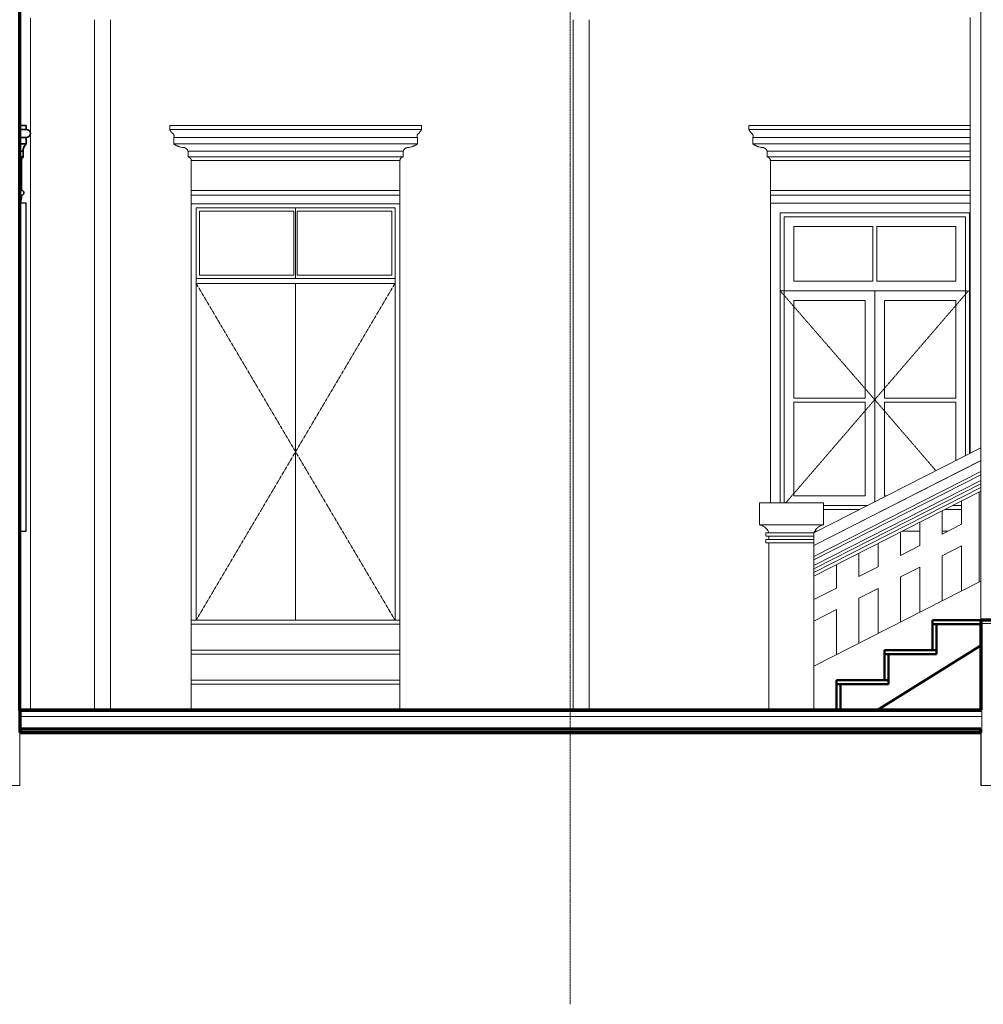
# Model space of a CAD drawing. Header units: millimetres. Extents: x -32483 to 50325, y -2166 to 8528.
# Tile 12 of 15: x 23144 to 29151, y -1365 to 4774. Entities that reach past the tile are written whole.
import ezdxf

# ---------------------------------------------------------------- set-up
doc = ezdxf.new("R2010")
doc.units = ezdxf.units.MM
doc.linetypes.add('_Tracejado pequeno', pattern=[2.25, 1.5, -0.75])
doc.linetypes.add('_Traço - ponto', pattern=[16, 12, -2, 0, -2])
for name, color, linetype, lineweight in [('A-DOOR', 31, 'Continuous', 18), ('A-DOOR-HDLN', 31, '_Tracejado pequeno', 18), ('A-FLOR', 192, 'Continuous', 18), ('A-FLOR-MCUT', 51, 'Continuous', 18), ('A-GENM', 13, 'Continuous', 18), ('A-GLAZ', 151, 'Continuous', 18), ('A-GLAZ-HDLN', 1, '_Tracejado pequeno', 18), ('A-WALL', 113, 'Continuous', 18), ('S-GRID', 1, 'Continuous', 9), ('S-STRS', 31, 'Continuous', 18)]:
    doc.layers.add(name, color=color, linetype=linetype, lineweight=lineweight)

# ---------------------------------------------------------------- blocks, each defined once
blk = doc.blocks.new('Window_CV - Window_CV - 1 divisão-4329174-CORTE B - CORTE DE IMPLANTAÇÃO')
at = {"layer": 'A-GLAZ'}
for p, q in [((11450.3, 3630), (11450.3, 1761.2)), ((12696.1, 3630), (11450.3, 3630)), ((11510.3, 3570), (12690.3, 3570)), ((11510.3, 1761.2), (11510.3, 3570)), ((12690.3, 3570), (12690.3, 2067.6)), ((11535.3, 3545), (12665.3, 3545)), ((11535.3, 3545), (11535.3, 1761.2)), ((12665.3, 2054.9), (12665.3, 3545)), ((11595.3, 3485), (11595.3, 3144)), ((12087.8, 3485), (11595.3, 3485)), ((12087.8, 3144), (12087.8, 3485)), ((12605.3, 3485), (12112.8, 3485)), ((12112.8, 3485), (12112.8, 3144)), ((12605.3, 3144), (12605.3, 3485)), ((12087.8, 3144), (11595.3, 3144)), ((12605.3, 3144), (12112.8, 3144)), ((11535.3, 3084), (12665.3, 3084)), ((12100.3, 3084), (11535.3, 3084)), ((12665.3, 3084), (12100.3, 3084)), ((12100.3, 1767), (12100.3, 3084)), ((12100.3, 3084), (12100.3, 1767)), ((11595.3, 2414.5), (11595.3, 3024)), ((11595.3, 3024), (12040.3, 3024)), ((12040.3, 3024), (12040.3, 2414.5)), ((12160.3, 2414.5), (12160.3, 3024)), ((12160.3, 3024), (12605.3, 3024)), ((12605.3, 3024), (12605.3, 2414.5)), ((12040.3, 2414.5), (11595.3, 2414.5)), ((12605.3, 2414.5), (12160.3, 2414.5)), ((11595.3, 2389.5), (11595.3, 1805)), ((11595.3, 2389.5), (12040.3, 2389.5)), ((12040.3, 1805), (12040.3, 2389.5)), ((12160.3, 2389.5), (12605.3, 2389.5)), ((12160.3, 2389.5), (12160.3, 1805)), ((12605.3, 2024.3), (12605.3, 2389.5)), ((11595.3, 1805), (12040.3, 1805)), ((12160.3, 1805), (12174.8, 1805)), ((11781.1, 1745), (12057, 1745)), ((12008, 1720), (11781.1, 1720)), ((12641.2, 1720), (12536.7, 1720)), ((12585.8, 1745), (12641.2, 1745)), ((11726, 1584), (11741, 1584)), ((12269.9, 1584), (12381.2, 1584)), ((12521.2, 1584), (12555.1, 1584))]:
    blk.add_line(p, q, dxfattribs=at)
at = {"layer": 'A-GLAZ-HDLN'}
for p, q in [((11510.3, 3084), (12685.1, 3084)), ((11510.3, 3084), (12100.3, 2405)), ((12100.3, 2405), (12685.1, 3084)), ((12100.3, 2405), (11545.8, 1761.2)), ((12482.2, 1961.6), (12100.3, 2405))]:
    blk.add_line(p, q, dxfattribs=at)
blk = doc.blocks.new('Generic Models 2 - Generic Models 2-3017803-CORTE B - CORTE DE IMPLANTAÇÃO')
at = {"layer": 'A-GENM'}
for p, q in [((12761.1, 2103.7), (11721.1, 1573.8)), ((12761.1, 2025.2), (12761.1, 2103.7)), ((11721.1, 1495.3), (12761.1, 2025.2)), ((11721.1, 1495.1), (12751.6, 2020.3)), ((12761.1, 2025.2), (12761.1, 1957.8)), ((12761.1, 1957.8), (11721.1, 1427.8)), ((11721.1, 1405.3), (12761.1, 1935.4)), ((12761.1, 1935.4), (12761.1, 1957.8)), ((12761.1, 1935.4), (12761.1, 1901.7)), ((12761.1, 1901.7), (11721.1, 1371.7)), ((11721.1, 1349.2), (12761.1, 1879.2)), ((12761.1, 1856.8), (11721.1, 1326.8)), ((12761.1, 1879.2), (12761.1, 1901.7)), ((12761.1, 1879.2), (12761.1, 1856.8)), ((12761.1, 1834.4), (12761.1, 1856.8)), ((11721.1, 1304.3), (12761.1, 1834.4)), ((12751.6, 1268.9), (12751.6, 1829.5)), ((11381.2, 1761.2), (11781.1, 1761.2)), ((11381.2, 1761.2), (11381.2, 1623.8)), ((11781.1, 1623.8), (11781.1, 1761.2)), ((12641.2, 1773.2), (12641.2, 1627.9)), ((12521.2, 1566.7), (12521.2, 1712.1)), ((11781.1, 1623.8), (11381.2, 1623.8)), ((12381.2, 1640.7), (12381.2, 1495.4)), ((12641.2, 1627.9), (12521.2, 1566.7)), ((11721.1, 1573.8), (11421.1, 1573.8)), ((11421.1, 1573.8), (11421.1, 1553.8)), ((11421.1, 1553.8), (11721.1, 1553.8)), ((11441.1, 1553.8), (11441.1, 1533.3)), ((11721.1, 1573.8), (11721.1, 1553.8)), ((11721.1, 1553.8), (11721.1, 1533.3)), ((11721.1, 1533.3), (11721.1, 1553.8)), ((12261.2, 1434.2), (12261.2, 1579.6)), ((11721.1, 1533.3), (11421.1, 1533.3)), ((11421.1, 1533.3), (11421.1, 1513.3)), ((11421.1, 1513.3), (11721.1, 1513.3)), ((11441.1, 1513.3), (11441.1, 470)), ((11721.1, 1533.3), (11721.1, 1513.3)), ((11721.1, 1513.3), (11721.1, 1495.3)), ((11721.1, 470), (11721.1, 1513.3)), ((12121.2, 1508.2), (12121.2, 1362.9)), ((12381.2, 1495.4), (12261.2, 1434.2)), ((12521.2, 1432), (12641.2, 1493.2)), ((12641.2, 1493.2), (12641.2, 1212.6)), ((12001.2, 1301.7), (12001.2, 1447.1)), ((12521.2, 1151.4), (12521.2, 1432)), ((11861.2, 1375.7), (11861.2, 1230.4)), ((12121.2, 1362.9), (12001.2, 1301.7)), ((12261.2, 1299.5), (12381.2, 1360.7)), ((12381.2, 1360.7), (12381.2, 1080.1)), ((12261.2, 1018.9), (12261.2, 1299.5)), ((12761.1, 1273.7), (11721.1, 743.7)), ((11861.2, 1230.4), (11721.1, 1159)), ((12001.2, 1167), (12121.2, 1228.2)), ((12121.2, 1228.2), (12121.2, 947.6)), ((12761.1, 1030), (12761.1, 1273.7)), ((12001.2, 886.4), (12001.2, 1167)), ((11721.1, 1024.3), (11861.2, 1095.7)), ((11861.2, 1095.7), (11861.2, 815.1)), ((11721.1, 743.7), (11721.1, 470))]:
    blk.add_line(p, q, dxfattribs=at)
for points, knots in [([(11441.1, 1573.8), (11439.2, 1579), (11434.4, 1588.8), (11426, 1599.6), (11417.9, 1607), (11409.2, 1613.6), (11397, 1620), (11386.6, 1622.9), (11381.1, 1623.8)], [-1, -1, -1, -1, -0.8, -0.6, -0.5, -0.4, -0.2, 0, 0, 0, 0]), ([(11781, 1623.8), (11775.6, 1622.9), (11765.1, 1620), (11752.9, 1613.6), (11744.2, 1607), (11736.2, 1599.6), (11727.7, 1588.8), (11722.9, 1579), (11721, 1573.8)], [0, 0, 0, 0, 0.2, 0.4, 0.5, 0.6, 0.8, 1, 1, 1, 1])]:
    blk.add_open_spline(points, degree=3, knots=knots, dxfattribs=at)
blk = doc.blocks.new('Window_CV - Window_CV - 1 divisão-4329172-CORTE B - CORTE DE IMPLANTAÇÃO')
at = {"layer": 'A-GLAZ'}
for p, q in [((6621.1, 3630), (6621.1, 1584)), ((6646.1, 3630), (6621.1, 3630)), ((6646.1, 1584), (6646.1, 3630)), ((6621.1, 1584), (6646.1, 1584))]:
    blk.add_line(p, q, dxfattribs=at)
at = {"layer": 'A-GLAZ', "lineweight": 25}
for p, q in [((6811.1, 3630), (6771.1, 3630)), ((6771.1, 3630), (6771.1, 1584)), ((6811.1, 1584), (6811.1, 3630)), ((6771.1, 1584), (6811.1, 1584))]:
    blk.add_line(p, q, dxfattribs=at)
blk = doc.blocks.new('porta dupla - PN05 - 1_30 x 2_60 m-4336725-CORTE B - CORTE DE IMPLANTAÇÃO')
at = {"layer": 'A-DOOR'}
for p, q in [((7869.8, 1030), (7869.8, 3600)), ((7869.8, 3600), (9109.8, 3600)), ((7889.8, 3580), (7889.8, 3180)), ((8479.8, 3580), (7889.8, 3580)), ((8479.8, 3180), (8479.8, 3580)), ((8489.8, 3600), (8489.8, 3160)), ((8489.8, 3600), (8489.8, 3160)), ((9089.8, 3580), (8499.8, 3580)), ((8499.8, 3580), (8499.8, 3180)), ((9089.8, 3180), (9089.8, 3580)), ((9109.8, 3600), (9109.8, 1030)), ((9109.8, 3160), (7869.8, 3160)), ((8479.8, 3180), (7889.8, 3180)), ((9089.8, 3180), (8499.8, 3180)), ((7869.8, 3130), (9109.8, 3130)), ((8489.8, 3130), (8489.8, 1030)), ((8489.8, 3130), (8489.8, 1030))]:
    blk.add_line(p, q, dxfattribs=at)
at = {"layer": 'A-DOOR-HDLN'}
for p, q in [((7869.8, 3130), (9109.8, 3130)), ((7869.8, 3130), (8489.8, 2080)), ((9109.8, 3130), (8489.8, 2080)), ((8489.8, 2080), (7869.8, 1030)), ((8489.8, 2080), (9109.8, 1030))]:
    blk.add_line(p, q, dxfattribs=at)
blk = doc.blocks.new('ornamento esquadrias - ornamento esquadrias-V19-CORTE B - CORTE DE IMPLANTAÇÃO')
at = {"layer": 'A-GENM'}
for p, q in [((25525.8, 4118.9), (23956.4, 4118.9)), ((23956.4, 4118.9), (23956.4, 4093.9)), ((25525.8, 4093.9), (25525.8, 4118.9)), ((25525.8, 4093.9), (23956.4, 4093.9)), ((23956.4, 4093.9), (25525.8, 4093.9)), ((23981.4, 4043.9), (25500.8, 4043.9)), ((25500.8, 4043.9), (23981.4, 4043.9)), ((23981.4, 4043.9), (23981.4, 4003.9)), ((25500.8, 4003.9), (23981.4, 4003.9)), ((23981.4, 4003.9), (25500.8, 4003.9)), ((25500.8, 4003.9), (25500.8, 4043.9)), ((24071.4, 3957.2), (25410.8, 3957.2)), ((25410.8, 3957.2), (24071.4, 3957.2)), ((24071.4, 3957.2), (24071.4, 3922.2)), ((25410.8, 3922.2), (25410.8, 3957.2)), ((25410.8, 3922.2), (24071.4, 3922.2)), ((24071.4, 3922.2), (25410.8, 3922.2)), ((25391.1, 3898.8), (24091.1, 3898.8)), ((24091.1, 3898.8), (24091.1, 3713)), ((24091.1, 3898.8), (25391.1, 3898.8)), ((25391.1, 3713), (25391.1, 3898.8)), ((25391.1, 3713), (24091.1, 3713)), ((24091.1, 3713), (25391.1, 3713)), ((24091.1, 3683), (24091.1, 3713)), ((25391.1, 3713), (25391.1, 3683)), ((24091.1, 3683), (25391.1, 3683)), ((24091.1, 3630), (24091.1, 3683)), ((24091.1, 3683), (25391.1, 3683)), ((25391.1, 3630), (24091.1, 3630)), ((25391.1, 3683), (25391.1, 3630))]:
    blk.add_line(p, q, dxfattribs=at)
for points, knots in [([(23975, 4067.3), (23973.4, 4068.8), (23971.2, 4071.2), (23968.4, 4074.6), (23966.7, 4076.7), (23965.5, 4078.4), (23964.2, 4080.1), (23963.1, 4081.7), (23962.1, 4083.3), (23961.1, 4084.9), (23960.1, 4086.6), (23959.2, 4088.3), (23958.2, 4090.2), (23957.4, 4091.7), (23956.9, 4092.8), (23956.5, 4093.6), (23956.4, 4093.9), (23956.4, 4093.9)], [0, 0, 0, 0, 0.142857, 0.214286, 0.285714, 0.321429, 0.357143, 0.428571, 0.464286, 0.5, 0.571429, 0.625, 0.678571, 0.785714, 0.839286, 0.892857, 1, 1, 1, 1]), ([(23981.4, 4043.9), (23981.4, 4043.9), (23981.6, 4044.2), (23982.4, 4045.8), (23983.2, 4048.2), (23983.7, 4051.5), (23983.5, 4054.9), (23982.9, 4057.5), (23982.3, 4059), (23981.6, 4060.4), (23980.8, 4061.8), (23979.8, 4063.2), (23978.2, 4065.1), (23976.5, 4066.4), (23975, 4067.3)], [0, 0, 0, 0, 0.125, 0.25, 0.375, 0.5, 0.625, 0.6875, 0.71875, 0.75, 0.8125, 0.84375, 0.875, 1, 1, 1, 1]), ([(25507.2, 4067.3), (25506.4, 4066.9), (25505, 4065.9), (25503.2, 4064.2), (25501.8, 4062.5), (25500.9, 4061.1), (25500.2, 4059.7), (25499.4, 4057.9), (25498.7, 4054.9), (25498.4, 4050.2), (25499.6, 4046.3), (25500.6, 4044.2), (25500.8, 4043.9), (25500.8, 4043.9)], [0, 0, 0, 0, 0.0625, 0.125, 0.1875, 0.21875, 0.25, 0.3125, 0.375, 0.5, 0.75, 0.875, 1, 1, 1, 1]), ([(25525.8, 4093.9), (25525.8, 4093.9), (25525.6, 4093.4), (25524.9, 4092), (25524.2, 4090.6), (25523.3, 4088.8), (25522.2, 4086.8), (25521.1, 4084.9), (25520.1, 4083.3), (25518.8, 4081.3), (25517.4, 4079.3), (25516, 4077.4), (25515.1, 4076.2), (25513.8, 4074.6), (25512.2, 4072.7), (25510.1, 4070.2), (25508.3, 4068.5), (25507.2, 4067.3)], [0, 0, 0, 0, 0.142857, 0.214286, 0.285714, 0.357143, 0.428571, 0.5, 0.535714, 0.571429, 0.678571, 0.705357, 0.732143, 0.785714, 0.839286, 0.892857, 1, 1, 1, 1]), ([(23981.4, 4003.9), (23983.1, 4002.6), (23986.6, 4000), (23991.3, 3996.9), (23995.4, 3994.6), (23999.6, 3992.3), (24004, 3990.2), (24008.5, 3988.4), (24013.1, 3986.6), (24021.4, 3984), (24028.7, 3982.4), (24033.7, 3981.7)], [-1, -1, -1, -1, -0.875, -0.75, -0.6875, -0.625, -0.5, -0.4375, -0.375, -0.25, 0, 0, 0, 0]), ([(25448.5, 3981.7), (25453.5, 3982.4), (25460.8, 3984), (25469.1, 3986.6), (25473.7, 3988.4), (25477.1, 3989.8), (25480.4, 3991.3), (25483.7, 3992.9), (25486.8, 3994.6), (25490.9, 3996.9), (25495.6, 4000), (25499.1, 4002.6), (25500.8, 4003.9)], [-1, -1, -1, -1, -0.75, -0.625, -0.5625, -0.5, -0.4375, -0.375, -0.3125, -0.25, -0.125, 0, 0, 0, 0]), ([(24033.7, 3981.7), (24036.4, 3981.9), (24040.5, 3981.7), (24045.7, 3980.6), (24048.9, 3979.6), (24051.4, 3978.6), (24053.2, 3977.7), (24054.9, 3976.8), (24056.6, 3975.7), (24058.3, 3974.6), (24059.9, 3973.4), (24061.4, 3972.1), (24062.8, 3970.7), (24064.2, 3969.2), (24065.9, 3967.2), (24068.7, 3963.4), (24070.5, 3959.7), (24071.4, 3957.2)], [-1, -1, -1, -1, -0.833333, -0.75, -0.666667, -0.625, -0.583333, -0.541667, -0.5, -0.458333, -0.416667, -0.375, -0.333333, -0.291667, -0.25, -0.166667, 0, 0, 0, 0]), ([(25410.8, 3957.2), (25411.7, 3959.8), (25413.5, 3963.4), (25416.6, 3967.8), (25418.9, 3970.2), (25420.8, 3972.1), (25422.3, 3973.4), (25423.9, 3974.6), (25425.5, 3975.7), (25427.2, 3976.8), (25429, 3977.7), (25430.8, 3978.6), (25432.7, 3979.3), (25434.5, 3980), (25437.1, 3980.8), (25441.7, 3981.7), (25445.8, 3981.9), (25448.5, 3981.7)], [-1, -1, -1, -1, -0.833333, -0.75, -0.666667, -0.625, -0.583333, -0.541667, -0.5, -0.458333, -0.416667, -0.375, -0.333333, -0.291667, -0.25, -0.166667, 0, 0, 0, 0]), ([(24071.4, 3922.2), (24072.3, 3922), (24073.6, 3921.6), (24075.4, 3921), (24076.6, 3920.4), (24077.8, 3919.8), (24079, 3919.1), (24080.1, 3918.4), (24081, 3917.8), (24081.7, 3917.2), (24082.4, 3916.7), (24083.2, 3915.9), (24084.1, 3915), (24085, 3914), (24085.9, 3913), (24086.6, 3911.9), (24087.4, 3910.8), (24088.1, 3909.6), (24088.7, 3908.3), (24089.4, 3906.7), (24090.5, 3903.6), (24091, 3900.8), (24091.1, 3898.8)], [-1, -1, -1, -1, -0.916667, -0.875, -0.833333, -0.791667, -0.75, -0.708333, -0.666667, -0.645833, -0.625, -0.583333, -0.541667, -0.5, -0.458333, -0.416667, -0.375, -0.333333, -0.291667, -0.25, -0.166667, 0, 0, 0, 0]), ([(25391.1, 3898.8), (25391.2, 3900.8), (25391.7, 3903.6), (25392.9, 3907.1), (25393.9, 3909.2), (25394.8, 3910.8), (25395.5, 3911.9), (25396.3, 3913), (25397.2, 3914), (25398.1, 3915), (25399, 3915.9), (25400, 3916.8), (25401, 3917.6), (25402.1, 3918.4), (25403.2, 3919.1), (25404.4, 3919.8), (25405.6, 3920.4), (25406.8, 3921), (25408.5, 3921.6), (25409.9, 3922), (25410.8, 3922.2)], [-1, -1, -1, -1, -0.833333, -0.75, -0.666667, -0.625, -0.583333, -0.541667, -0.5, -0.458333, -0.416667, -0.375, -0.333333, -0.291667, -0.25, -0.208333, -0.166667, -0.125, -0.083333, 0, 0, 0, 0])]:
    blk.add_open_spline(points, degree=3, knots=knots, dxfattribs=at)
blk = doc.blocks.new('ornamento esquadrias - ornamento esquadrias-V21-CORTE B - CORTE DE IMPLANTAÇÃO')
at = {"layer": 'A-GENM'}
for p, q in [((12696.1, 4114.9), (11315.6, 4114.9)), ((11315.6, 4114.9), (11315.6, 4089.9)), ((12696.1, 4089.9), (11315.6, 4089.9)), ((11315.6, 4089.9), (12696.1, 4089.9)), ((11340.6, 4039.9), (12696.1, 4039.9)), ((12696.1, 4039.9), (11340.6, 4039.9)), ((11340.6, 4039.9), (11340.6, 3999.9)), ((12696.1, 3999.9), (11340.6, 3999.9)), ((11340.6, 3999.9), (12696.1, 3999.9)), ((11430.6, 3953.3), (12696.1, 3953.3)), ((12696.1, 3953.3), (11430.6, 3953.3)), ((11430.6, 3953.3), (11430.6, 3918.3)), ((12696.1, 3918.3), (11430.6, 3918.3)), ((11430.6, 3918.3), (12696.1, 3918.3)), ((12696.1, 3894.9), (11450.3, 3894.9)), ((11450.3, 3894.9), (11450.3, 3709.1)), ((11450.3, 3894.9), (12696.1, 3894.9)), ((12696.1, 3709.1), (11450.3, 3709.1)), ((11450.3, 3709.1), (12696.1, 3709.1)), ((11450.3, 3679.1), (11450.3, 3709.1)), ((11450.3, 3679.1), (12696.1, 3679.1)), ((11450.3, 3629.9), (11450.3, 3679.1)), ((11450.3, 3679.1), (12696.1, 3679.1))]:
    blk.add_line(p, q, dxfattribs=at)
for points, knots in [([(11334.2, 4063.3), (11332.6, 4064.9), (11330.4, 4067.3), (11327.6, 4070.6), (11325.9, 4072.7), (11324.7, 4074.4), (11323.4, 4076.1), (11322.3, 4077.8), (11321.3, 4079.4), (11320.3, 4081), (11319.3, 4082.7), (11318.4, 4084.4), (11317.4, 4086.3), (11316.6, 4087.8), (11316.1, 4088.9), (11315.7, 4089.7), (11315.6, 4089.9), (11315.6, 4089.9)], [0, 0, 0, 0, 0.142857, 0.214286, 0.285714, 0.321429, 0.357143, 0.428571, 0.464286, 0.5, 0.571429, 0.625, 0.678571, 0.785714, 0.839286, 0.892857, 1, 1, 1, 1]), ([(11340.6, 4039.9), (11340.6, 4039.9), (11340.8, 4040.3), (11341.6, 4041.8), (11342.4, 4044.3), (11342.9, 4047.6), (11342.7, 4051), (11342, 4053.6), (11341.5, 4055), (11340.8, 4056.5), (11340, 4057.9), (11339, 4059.2), (11337.4, 4061.1), (11335.7, 4062.5), (11334.2, 4063.3)], [0, 0, 0, 0, 0.125, 0.25, 0.375, 0.5, 0.625, 0.6875, 0.71875, 0.75, 0.8125, 0.84375, 0.875, 1, 1, 1, 1]), ([(11340.6, 3999.9), (11342.3, 3998.6), (11345.8, 3996.1), (11350.5, 3993), (11354.6, 3990.6), (11358.8, 3988.4), (11363.2, 3986.3), (11367.7, 3984.4), (11372.3, 3982.7), (11380.6, 3980), (11387.9, 3978.5), (11392.9, 3977.7)], [-1, -1, -1, -1, -0.875, -0.75, -0.6875, -0.625, -0.5, -0.4375, -0.375, -0.25, 0, 0, 0, 0]), ([(11392.9, 3977.7), (11395.6, 3977.9), (11399.7, 3977.8), (11404.9, 3976.7), (11408.1, 3975.6), (11410.6, 3974.6), (11412.4, 3973.8), (11414.1, 3972.8), (11415.8, 3971.8), (11417.5, 3970.6), (11419.1, 3969.4), (11420.6, 3968.1), (11422, 3966.8), (11423.4, 3965.3), (11425.1, 3963.3), (11427.9, 3959.4), (11429.7, 3955.8), (11430.6, 3953.3)], [-1, -1, -1, -1, -0.833333, -0.75, -0.666667, -0.625, -0.583333, -0.541667, -0.5, -0.458333, -0.416667, -0.375, -0.333333, -0.291667, -0.25, -0.166667, 0, 0, 0, 0]), ([(11430.6, 3918.3), (11431.5, 3918.1), (11432.8, 3917.7), (11434.6, 3917), (11435.8, 3916.5), (11437, 3915.9), (11438.2, 3915.2), (11439.3, 3914.5), (11440.2, 3913.8), (11440.9, 3913.3), (11441.6, 3912.7), (11442.4, 3912), (11443.3, 3911), (11444.2, 3910.1), (11445.1, 3909), (11445.8, 3907.9), (11446.6, 3906.8), (11447.3, 3905.6), (11447.9, 3904.4), (11448.6, 3902.7), (11449.7, 3899.6), (11450.2, 3896.8), (11450.3, 3894.9)], [-1, -1, -1, -1, -0.916667, -0.875, -0.833333, -0.791667, -0.75, -0.708333, -0.666667, -0.645833, -0.625, -0.583333, -0.541667, -0.5, -0.458333, -0.416667, -0.375, -0.333333, -0.291667, -0.25, -0.166667, 0, 0, 0, 0])]:
    blk.add_open_spline(points, degree=3, knots=knots, dxfattribs=at)
blk = doc.blocks.new('ornamento esquadrias - ornamento esquadrias-V22-CORTE B - CORTE DE IMPLANTAÇÃO')
at = {"layer": 'A-GENM', "lineweight": 35}
for p, q in [((6811.1, 4114.9), (6771.1, 4114.9)), ((6771.1, 4114.9), (6771.1, 4089.9)), ((6811.1, 4089.9), (6811.1, 4114.9)), ((6771.1, 4089.9), (6771.1, 4039.9)), ((6811.1, 4089.9), (6771.1, 4089.9)), ((6771.1, 4089.9), (6811.1, 4089.9)), ((6771.1, 4039.9), (6811.1, 4039.9)), ((6811.1, 4039.9), (6771.1, 4039.9)), ((6771.1, 4039.9), (6771.1, 3999.9)), ((6811.1, 3999.9), (6771.1, 3999.9)), ((6771.1, 3999.9), (6771.1, 3953.3)), ((6771.1, 3999.9), (6811.1, 3999.9)), ((6811.1, 3999.9), (6811.1, 4039.9)), ((6771.1, 3953.3), (6791.1, 3953.3)), ((6791.1, 3953.3), (6771.1, 3953.3)), ((6771.1, 3953.3), (6771.1, 3918.3)), ((6791.1, 3918.3), (6791.1, 3953.3)), ((6791.1, 3918.3), (6771.1, 3918.3)), ((6771.1, 3918.3), (6771.1, 3894.9)), ((6771.1, 3918.3), (6791.1, 3918.3)), ((6781.1, 3894.9), (6771.1, 3894.9)), ((6771.1, 3894.9), (6771.1, 3626.1)), ((6771.1, 3894.9), (6781.1, 3894.9)), ((6781.1, 3709.1), (6781.1, 3894.9))]:
    blk.add_line(p, q, dxfattribs=at)
at = {"layer": 'A-GENM'}
blk.add_line((6834.9, 4063.3), (6836.1, 4063.3), dxfattribs=at)
at = {"layer": 'A-GENM', "lineweight": 35}
for centre, radius, start, end in [((6811.1, 4064.9), 25, 270, 90), ((6851.9, 3954.8), 60.8, 132.12639, 181.4598), ((6817.7, 3893.1), 36.7, 136.55276, 177.13942), ((6781.1, 3694.1), 15, 270, 90), ((6643.9, 3677.5), 137.2, 337.97973, 0.65307)]:
    blk.add_arc(centre, radius, start, end, dxfattribs=at)
at = {"layer": 'A-GENM'}
for points, knots in [([(6811.1, 4089.9), (6813.4, 4089.9), (6816.6, 4089.5), (6820.7, 4088.1), (6823.3, 4086.8), (6824.8, 4085.9), (6825.4, 4085.5)], [0, 0, 0, 0, 0.1428571, 0.2142857, 0.2857143, 0.3331063, 0.3331063, 0.3331063, 0.3331063]), ([(6834.9, 4057.2), (6834.9, 4057.2), (6834.8, 4056.8), (6834.4, 4055.8), (6833.6, 4053.9), (6832, 4051), (6828.3, 4046.2), (6822.7, 4042.3), (6816.2, 4040.3), (6812.8, 4039.9), (6811.1, 4039.9)], [0.2184656, 0.2184656, 0.2184656, 0.2184656, 0.21875, 0.25, 0.3125, 0.375, 0.5, 0.75, 0.875, 1, 1, 1, 1]), ([(6826.3, 4084.8), (6827.1, 4084.1), (6828.7, 4082.8), (6830.3, 4081), (6831.5, 4079.4), (6832.9, 4077.4), (6833.9, 4075.4), (6834.6, 4073.5), (6835.1, 4072.2), (6835.5, 4070.6), (6835.8, 4068.7), (6836.1, 4066.3), (6836.2, 4064.5), (6836.1, 4063.3)], [0.3601427, 0.3601427, 0.3601427, 0.3601427, 0.4285714, 0.5, 0.5357143, 0.5714286, 0.6785714, 0.7053571, 0.7321429, 0.7857143, 0.8392857, 0.8928571, 1, 1, 1, 1]), ([(6836.1, 4063.3), (6836.1, 4062.9), (6836, 4061.9), (6835.7, 4060.2), (6835.3, 4058.7), (6835.1, 4057.8), (6835, 4057.5)], [0, 0, 0, 0, 0.0625, 0.125, 0.1875, 0.2083382, 0.2083382, 0.2083382, 0.2083382]), ([(6783.9, 3907.1), (6784, 3907.4), (6784.1, 3907.7), (6784.2, 3907.9), (6784.2, 3908)], [-0.61214035, -0.61214035, -0.61214035, -0.61214035, -0.58333333, -0.5821707, -0.5821707, -0.5821707, -0.5821707])]:
    blk.add_open_spline(points, degree=3, knots=knots, dxfattribs=at)
blk = doc.blocks.new('Generic Models 1 - Generic Models 24-4258923-CORTE B - CORTE DE IMPLANTAÇÃO')
at = {"layer": 'A-GENM'}
for p, q in [((6836.1, 470), (6836.1, 4783)), ((7236.2, 470), (7236.2, 4773.8)), ((7336.2, 4773.8), (7336.2, 470)), ((10221.1, 470), (10221.1, 4773.8)), ((10321.1, 4773.8), (10321.1, 470)), ((12696.1, 4786.7), (12696.1, 2070.6))]:
    blk.add_line(p, q, dxfattribs=at)

msp = doc.modelspace()

# ---------------------------------------------------------------- linework, layer by layer
at = {"layer": 'A-FLOR', "lineweight": 70}
for p, q in [((35519.8, 1030), (29142.5, 1030)), ((29135.1, 470), (23145.1, 470)), ((23145.1, 470), (23145.1, 330)), ((29135.1, 350), (23145.1, 350)), ((23145.1, 330), (29135.1, 330)), ((29135.1, 330), (29135.1, 350))]:
    msp.add_line(p, q, dxfattribs=at)
at = {"layer": 'A-FLOR-MCUT'}
for p, q in [((29142.5, 1010), (35519.8, 1010)), ((29142.5, 460), (23145.1, 460)), ((29142.5, 430), (23145.1, 430)), ((29137.6, 460), (29137.6, 470))]:
    msp.add_line(p, q, dxfattribs=at)
at = {"layer": 'A-WALL', "lineweight": 70}
for p, q in [((23145.1, 470), (23145.1, 5328.7)), ((29142.5, 1030), (29135.1, 1030)), ((29135.1, 1030), (29135.1, 470))]:
    msp.add_line(p, q, dxfattribs=at)
at = {"layer": 'A-WALL'}
for p, q in [((29135.1, 2103.7), (29135.1, 5298.8)), ((24213.8, 1030), (24213.8, 3626.1)), ((25513.8, 3626.1), (25513.8, 1030)), ((29135.1, 1273.7), (29135.1, 1834.4)), ((29137.6, 1030), (29137.6, 470)), ((29142.5, 1010), (29142.5, 1030)), ((29135.1, 470), (29137.6, 470)), ((29142.5, 460), (29142.5, 330)), ((23145.1, 0), (23145.1, 330)), ((29135.1, 330), (29135.1, 0)), ((29142.5, 330), (29135.1, 330)), ((29137.6, 330), (29137.6, 0)), ((22795.1, 0), (23145.1, 0)), ((29135.1, 0), (29435.1, 0))]:
    msp.add_line(p, q, dxfattribs=at)
at = {"layer": 'S-GRID', "linetype": '_Traço - ponto'}
msp.add_line((26575.1, -1364.7), (26575.1, 8028.5), dxfattribs=at)
at = {"layer": 'S-STRS'}
for p, q in [((24213.8, 1030), (25513.8, 1030)), ((24213.8, 1005), (24213.8, 1030)), ((25513.8, 1005), (24213.8, 1005)), ((24213.8, 843.3), (24213.8, 1005)), ((25513.8, 1005), (24213.8, 1005)), ((25513.8, 1030), (25513.8, 1005)), ((25513.8, 1005), (25513.8, 843.3)), ((24213.8, 843.3), (25513.8, 843.3)), ((24213.8, 818.3), (24213.8, 843.3)), ((24213.8, 656.7), (24213.8, 818.3)), ((25513.8, 818.3), (24213.8, 818.3)), ((25513.8, 818.3), (24213.8, 818.3)), ((25513.8, 818.3), (25513.8, 843.3)), ((25513.8, 818.3), (25513.8, 656.7)), ((24213.8, 656.7), (25513.8, 656.7)), ((24213.8, 631.7), (24213.8, 656.7)), ((24213.8, 470), (24213.8, 631.7)), ((25513.8, 631.7), (24213.8, 631.7)), ((25513.8, 631.7), (24213.8, 631.7)), ((25513.8, 631.7), (25513.8, 656.7)), ((25513.8, 631.7), (25513.8, 470))]:
    msp.add_line(p, q, dxfattribs=at)
at = {"layer": 'S-STRS', "lineweight": 50}
for p, q in [((29135.1, 1030), (28835.1, 1030)), ((28835.1, 1030), (28835.1, 1005)), ((28835.1, 1005), (29135.1, 1005)), ((28835.1, 1005), (28835.1, 843.3)), ((28860.1, 1005), (28835.1, 1005)), ((29135.1, 1005), (28860.1, 1005)), ((28860.1, 1005), (28860.1, 818.3)), ((28860.1, 843.3), (28860.1, 1005)), ((29135.1, 1005), (29135.1, 1030)), ((29135.1, 871.7), (29135.1, 1005)), ((28860.1, 700.6), (29135.1, 871.7)), ((28860.1, 843.3), (28535.1, 843.3)), ((28535.1, 843.3), (28535.1, 818.3)), ((28535.1, 818.3), (28535.1, 656.7)), ((28560.1, 818.3), (28535.1, 818.3)), ((28535.1, 818.3), (28860.1, 818.3)), ((28860.1, 818.3), (28560.1, 818.3)), ((28560.1, 818.3), (28560.1, 631.7)), ((28560.1, 656.7), (28560.1, 818.3)), ((28835.1, 843.3), (28860.1, 843.3)), ((28860.1, 818.3), (28860.1, 843.3)), ((28489.6, 470), (28860.1, 700.6)), ((28560.1, 656.7), (28235.1, 656.7)), ((28235.1, 656.7), (28235.1, 631.7)), ((28235.1, 631.7), (28235.1, 470)), ((28260.1, 631.7), (28235.1, 631.7)), ((28235.1, 631.7), (28560.1, 631.7)), ((28560.1, 631.7), (28260.1, 631.7)), ((28260.1, 631.7), (28260.1, 470)), ((28260.1, 470), (28260.1, 631.7)), ((28535.1, 656.7), (28560.1, 656.7)), ((28560.1, 631.7), (28560.1, 656.7)), ((28235.1, 470), (28260.1, 470)), ((28260.1, 470), (28489.6, 470))]:
    msp.add_line(p, q, dxfattribs=at)

# ---------------------------------------------------------------- block references
at = {"layer": 'A-DOOR'}
msp.add_blockref('porta dupla - PN05 - 1_30 x 2_60 m-4336725-CORTE B - CORTE DE IMPLANTAÇÃO', (16374, 0), dxfattribs=at)
at = {"layer": 'A-GENM'}
for name, p in [('Generic Models 1 - Generic Models 24-4258923-CORTE B - CORTE DE IMPLANTAÇÃO', (16374, 0)), ('ornamento esquadrias - ornamento esquadrias-V22-CORTE B - CORTE DE IMPLANTAÇÃO', (16374, 0)), ('ornamento esquadrias - ornamento esquadrias-V19-CORTE B - CORTE DE IMPLANTAÇÃO', (122.7, -3.9)), ('ornamento esquadrias - ornamento esquadrias-V21-CORTE B - CORTE DE IMPLANTAÇÃO', (16374, 0)), ('Generic Models 2 - Generic Models 2-3017803-CORTE B - CORTE DE IMPLANTAÇÃO', (16374, 0))]:
    msp.add_blockref(name, p, dxfattribs=at)
at = {"layer": 'A-GLAZ'}
for name in ['Window_CV - Window_CV - 1 divisão-4329172-CORTE B - CORTE DE IMPLANTAÇÃO', 'Window_CV - Window_CV - 1 divisão-4329174-CORTE B - CORTE DE IMPLANTAÇÃO']:
    msp.add_blockref(name, (16374, 0), dxfattribs=at)

doc.saveas('drawing.dxf')
